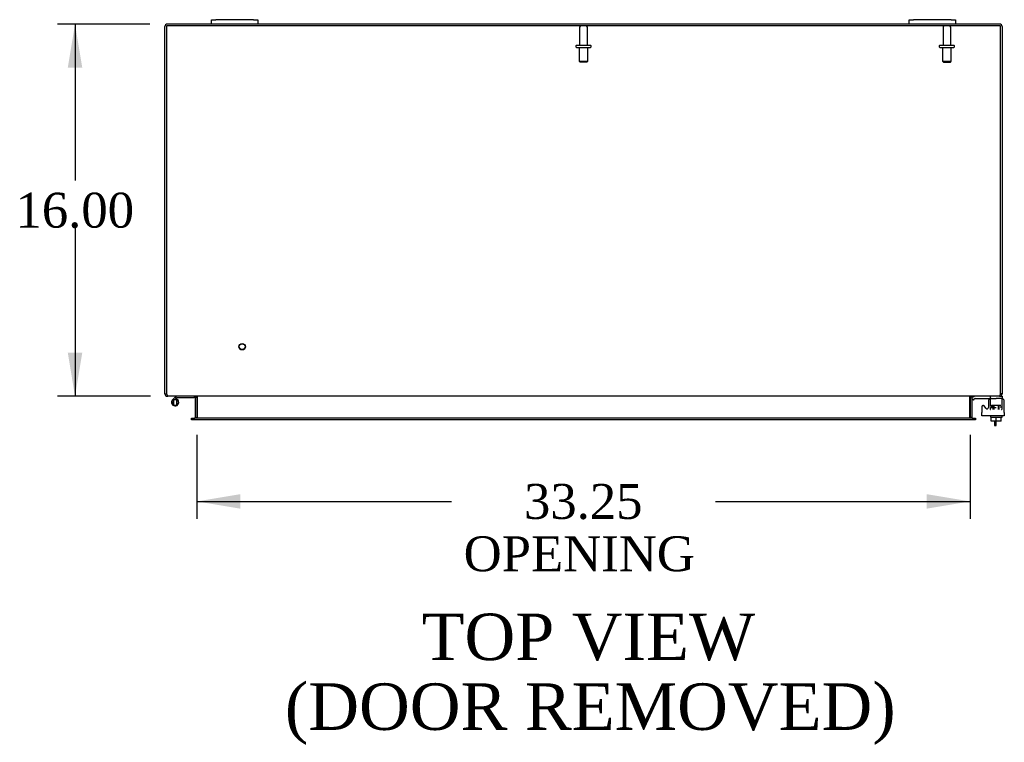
# Model space of a CAD drawing. Header units: inches. Extents: x 16 to 296, y 8 to 197.
# Tile 5 of 10: x 81 to 123, y 146 to 177. Entities that reach past the tile are written whole.
import ezdxf
from ezdxf.enums import TextEntityAlignment as Align

# ---------------------------------------------------------------- set-up
doc = ezdxf.new("R2010")
doc.units = ezdxf.units.IN
doc.header["$MEASUREMENT"] = 0
for name, color, linetype in [('COM40153-1', 7, 'CONTINUOUS'), ('COM42667', 7, 'CONTINUOUS'), ('COM42780', 7, 'CONTINUOUS'), ('COM48467', 7, 'CONTINUOUS'), ('COM52670', 7, 'CONTINUOUS'), ('DEFAULT', 7, 'CONTINUOUS'), ('FET07710', 7, 'CONTINUOUS'), ('HNG10620-56B', 7, 'CONTINUOUS'), ('HNG10620-56P', 7, 'CONTINUOUS'), ('SCC19011', 7, 'CONTINUOUS'), ('STD21878', 7, 'CONTINUOUS'), ('STD26094', 7, 'CONTINUOUS'), ('WAF25035', 7, 'CONTINUOUS')]:
    doc.layers.add(name, color=color, linetype=linetype)
doc.styles.add('SEACAD_TIMES_NEW_ROMAN', font='times.ttf')

# ---------------------------------------------------------------- blocks, each defined once
blk = doc.blocks.new('GDIMGGROUP16')
at = {"layer": 'DEFAULT', "linetype": 'Continuous'}
for points in [[(82.835, 175.059), (83.46, 175.059), (83.147, 176.934)], [(82.835, 162.809), (83.147, 160.934), (83.46, 162.809)]]:
    blk.add_hatch(color=136, dxfattribs=at).paths.add_polyline_path(points)
at = {"layer": 'DEFAULT', "color": 136, "linetype": 'Continuous'}
for p, q in [((86.371, 176.934), (82.397, 176.934)), ((83.147, 176.934), (83.147, 170.209)), ((83.147, 168.184), (83.147, 160.934)), ((86.39, 160.934), (82.397, 160.934))]:
    blk.add_line(p, q, dxfattribs=at)
at = {"layer": 'DEFAULT', "color": 136, "linetype": 'Continuous', "style": 'SEACAD_TIMES_NEW_ROMAN'}
blk.add_text('16.00', height=1.5, dxfattribs=at).set_placement((80.588, 169.684), align=Align.TOP_LEFT)
blk = doc.blocks.new('GDIMGGROUP17')
at = {"layer": 'DEFAULT', "linetype": 'Continuous'}
for points in [[(90.263, 156.103), (90.263, 156.728), (88.388, 156.416)], [(119.763, 156.103), (121.638, 156.416), (119.763, 156.728)]]:
    blk.add_hatch(color=136, dxfattribs=at).paths.add_polyline_path(points)
at = {"layer": 'DEFAULT', "color": 136, "linetype": 'Continuous'}
for p, q in [((88.388, 159.279), (88.388, 155.666)), ((121.638, 159.279), (121.638, 155.666)), ((88.388, 156.416), (99.334, 156.416)), ((110.692, 156.416), (121.638, 156.416))]:
    blk.add_line(p, q, dxfattribs=at)
at = {"layer": 'DEFAULT', "color": 136, "linetype": 'Continuous', "style": 'SEACAD_TIMES_NEW_ROMAN'}
for s, p in [('33.25', (102.454, 157.166)), ('OPENING ', (99.859, 154.916))]:
    blk.add_text(s, height=1.5, dxfattribs=at).set_placement(p, align=Align.TOP_LEFT)

msp = doc.modelspace()

# ---------------------------------------------------------------- linework, layer by layer
at = {"layer": 'COM40153-1', "color": 7}
for p, q in [((122.691, 159.863), (122.691, 159.684)), ((122.691, 159.684), (122.763, 159.684)), ((122.763, 159.684), (122.763, 159.863))]:
    msp.add_line(p, q, dxfattribs=at)
at = {"layer": 'COM42667', "color": 7}
for p, q in [((122.139, 160.487), (122.139, 160.232)), ((122.312, 160.422), (122.249, 160.52)), ((122.423, 160.714), (122.423, 160.455)), ((123.109, 160.232), (123.109, 160.714)), ((122.139, 160.089), (122.139, 160.232)), ((123.109, 160.089), (122.139, 160.089)), ((123.109, 160.232), (123.109, 160.089))]:
    msp.add_line(p, q, dxfattribs=at)
for centre, radius, start, end in [((122.199, 160.487), 0.06, 32.8455, 180), ((122.548, 160.714), 0.125, 90, 180), ((122.984, 160.714), 0.125, 0, 90), ((122.363, 160.455), 0.06, 212.8455, 0)]:
    msp.add_arc(centre, radius, start, end, dxfattribs=at)
at = {"layer": 'COM42780', "color": 7}
for p, q in [((122.51, 160.505), (122.51, 160.919)), ((122.905, 160.934), (123.01, 160.934)), ((123.01, 160.934), (123.01, 160.839)), ((121.71, 160.842), (121.761, 160.893)), ((121.71, 160.842), (121.777, 160.775)), ((121.777, 160.775), (121.828, 160.825)), ((121.862, 160.839), (122.76, 160.839)), ((121.895, 160.84), (121.895, 160.839)), ((121.895, 160.84), (121.955, 160.84)), ((121.955, 160.84), (121.955, 160.839)), ((121.955, 160.84), (121.983, 160.84)), ((121.983, 160.84), (121.983, 160.839)), ((121.983, 160.84), (122.145, 160.84)), ((122.096, 160.84), (122.096, 160.839)), ((122.145, 160.84), (122.145, 160.839)), ((122.565, 160.552), (122.955, 160.552)), ((122.565, 160.552), (122.565, 160.474)), ((122.635, 160.362), (122.635, 160.552)), ((122.653, 160.552), (122.653, 160.362)), ((123.01, 160.839), (122.76, 160.839)), ((122.866, 160.362), (122.866, 160.552)), ((122.885, 160.362), (122.885, 160.552)), ((122.955, 160.457), (122.955, 160.496)), ((123.01, 160.837), (123.01, 160.839)), ((123.01, 160.792), (123.01, 160.839)), ((123.01, 160.503), (123.01, 160.792)), ((123.01, 160.362), (123.01, 160.503)), ((122.51, 160.457), (122.76, 160.457)), ((122.51, 160.362), (122.51, 160.449)), ((122.51, 160.362), (122.526, 160.362)), ((122.565, 160.469), (122.565, 160.457)), ((122.97, 160.362), (122.981, 160.362))]:
    msp.add_line(p, q, dxfattribs=at)
for radius in [0.143, 0.048]:
    msp.add_arc((121.862, 160.791), radius, 90, 135, dxfattribs=at)
msp.add_ellipse((122.26, 159.834), major_axis=(0, 14.322), ratio=0.017455, start_param=-1.524085, end_param=-1.503851, dxfattribs=at)
msp.add_open_spline([(122.507, 160.831), (122.507, 160.833), (122.506, 160.835), (122.504, 160.838), (122.503, 160.839), (122.501, 160.839)], degree=3, knots=[0.6179659, 0.6179659, 0.6179659, 0.6179659, 0.75, 0.75, 1, 1, 1, 1], dxfattribs=at)
at = {"layer": 'COM48467', "color": 7}
for p, q in [((87.013, 161.042), (87.013, 176.826)), ((89.013, 176.934), (87.121, 176.934)), ((119.013, 176.934), (91.013, 176.934)), ((122.905, 176.934), (121.013, 176.934)), ((123.013, 176.826), (123.013, 161.042)), ((87.013, 161.042), (87.085, 161.042)), ((87.121, 160.95), (87.121, 160.934)), ((87.121, 160.934), (87.14, 160.934)), ((88.316, 160.898), (88.388, 160.898)), ((88.316, 160.898), (88.316, 160.029)), ((88.388, 160.898), (88.388, 160.029)), ((121.638, 160.898), (121.638, 160.029)), ((121.71, 160.898), (121.638, 160.898)), ((121.71, 160.898), (121.71, 160.029)), ((122.905, 160.934), (122.886, 160.934)), ((122.905, 160.95), (122.905, 160.934)), ((123.013, 161.042), (122.941, 161.042)), ((88.158, 159.921), (88.158, 159.993)), ((88.158, 159.993), (88.243, 159.993)), ((88.243, 159.921), (88.158, 159.921)), ((88.248, 159.993), (88.243, 159.993)), ((88.248, 159.921), (88.243, 159.921)), ((88.316, 160.029), (88.388, 160.029)), ((121.71, 160.029), (121.638, 160.029)), ((121.778, 159.993), (121.783, 159.993)), ((121.778, 159.921), (121.783, 159.921)), ((121.783, 159.993), (121.868, 159.993)), ((121.868, 159.921), (121.783, 159.921)), ((121.868, 159.993), (121.868, 159.921))]:
    msp.add_line(p, q, dxfattribs=at)
for centre, radius, start, end in [((87.121, 176.826), 0.108, 90, 180), ((122.905, 176.826), 0.108, 0, 90), ((87.121, 161.042), 0.108, 180, 270), ((87.121, 161.042), 0.036, 180, 212.8709), ((88.28, 160.898), 0.036, 0, 90), ((88.28, 160.898), 0.108, 0, 10.9014), ((121.746, 160.898), 0.108, 169.3382, 180), ((121.746, 160.898), 0.036, 90, 180), ((122.905, 161.042), 0.108, 270, 0), ((122.905, 161.042), 0.036, 323.7148, 360), ((88.28, 160.029), 0.036, 270, 0), ((88.28, 160.029), 0.108, 349.3884, 0), ((121.746, 160.029), 0.108, 180, 190.9436), ((121.746, 160.029), 0.036, 180, 270)]:
    msp.add_arc(centre, radius, start, end, dxfattribs=at)
at = {"layer": 'COM52670', "color": 7}
for p, q in [((87.085, 176.862), (87.085, 161.042)), ((122.941, 176.862), (87.085, 176.862)), ((122.941, 161.042), (122.941, 176.862)), ((122.886, 160.934), (87.14, 160.934)), ((88.407, 160.029), (88.407, 160.898)), ((121.619, 160.898), (121.619, 160.029)), ((88.248, 159.993), (88.298, 159.993)), ((88.248, 159.993), (88.248, 159.921)), ((88.298, 159.921), (88.248, 159.921)), ((121.728, 159.993), (88.298, 159.993)), ((121.728, 159.921), (88.298, 159.921)), ((121.728, 159.993), (121.778, 159.993)), ((121.778, 159.921), (121.728, 159.921)), ((121.778, 159.921), (121.778, 159.993))]:
    msp.add_line(p, q, dxfattribs=at)
for points, knots in [([(87.085, 161.042), (87.087, 161.035), (87.09, 161.028), (87.094, 161.014), (87.097, 161.008), (87.101, 160.995), (87.103, 160.988), (87.108, 160.977), (87.11, 160.971), (87.115, 160.961), (87.117, 160.957), (87.122, 160.949), (87.124, 160.945), (87.131, 160.937), (87.136, 160.934), (87.14, 160.934)], [0, 0, 0, 0, 0.125, 0.125, 0.25, 0.25, 0.375, 0.375, 0.5, 0.5, 0.625, 0.625, 0.75, 0.75, 1, 1, 1, 1]), ([(88.299, 160.934), (88.309, 160.934), (88.319, 160.934), (88.339, 160.932), (88.349, 160.931), (88.368, 160.926), (88.378, 160.924), (88.391, 160.917), (88.396, 160.915), (88.402, 160.91), (88.403, 160.908), (88.405, 160.905), (88.406, 160.904), (88.407, 160.901), (88.407, 160.9), (88.407, 160.898)], [0, 0, 0, 0, 0.25, 0.25, 0.5, 0.5, 0.75, 0.75, 0.875, 0.875, 0.9375, 0.9375, 0.96875, 0.96875, 1, 1, 1, 1]), ([(121.619, 160.898), (121.619, 160.901), (121.62, 160.904), (121.623, 160.908), (121.625, 160.91), (121.63, 160.915), (121.635, 160.917), (121.649, 160.924), (121.658, 160.926), (121.678, 160.931), (121.687, 160.932), (121.707, 160.934), (121.717, 160.934), (121.727, 160.934)], [0, 0, 0, 0, 0.0625, 0.0625, 0.125, 0.125, 0.25, 0.25, 0.5, 0.5, 0.75, 0.75, 1, 1, 1, 1]), ([(122.941, 161.042), (122.939, 161.035), (122.937, 161.028), (122.932, 161.014), (122.93, 161.008), (122.925, 160.995), (122.923, 160.988), (122.918, 160.977), (122.916, 160.971), (122.911, 160.961), (122.909, 160.957), (122.904, 160.949), (122.902, 160.945), (122.895, 160.937), (122.891, 160.934), (122.886, 160.934)], [0, 0, 0, 0, 0.125, 0.125, 0.25, 0.25, 0.375, 0.375, 0.5, 0.5, 0.625, 0.625, 0.75, 0.75, 1, 1, 1, 1]), ([(88.407, 160.029), (88.407, 160.027), (88.406, 160.024), (88.403, 160.02), (88.402, 160.018), (88.396, 160.013), (88.391, 160.011), (88.378, 160.004), (88.368, 160.001), (88.349, 159.997), (88.339, 159.996), (88.319, 159.994), (88.309, 159.993), (88.299, 159.993)], [0, 0, 0, 0, 0.0625, 0.0625, 0.125, 0.125, 0.25, 0.25, 0.5, 0.5, 0.75, 0.75, 1, 1, 1, 1]), ([(121.727, 159.993), (121.717, 159.993), (121.707, 159.994), (121.687, 159.996), (121.678, 159.997), (121.658, 160.001), (121.649, 160.004), (121.635, 160.01), (121.631, 160.013), (121.625, 160.018), (121.623, 160.02), (121.621, 160.023), (121.62, 160.024), (121.619, 160.027), (121.619, 160.028), (121.619, 160.029)], [0, 0, 0, 0, 0.25, 0.25, 0.5, 0.5, 0.75, 0.75, 0.875, 0.875, 0.9375, 0.9375, 0.96875, 0.96875, 1, 1, 1, 1])]:
    msp.add_open_spline(points, degree=3, knots=knots, dxfattribs=at)
at = {"layer": 'FET07710', "color": 7}
for p, q in [((89.013, 177.121), (89.201, 177.121)), ((89.013, 176.934), (89.013, 177.121)), ((90.826, 177.121), (89.201, 177.121)), ((90.826, 177.121), (91.013, 177.121)), ((91.013, 177.121), (91.013, 176.934)), ((119.013, 177.121), (119.201, 177.121)), ((119.013, 176.934), (119.013, 177.121)), ((120.826, 177.121), (119.201, 177.121)), ((120.826, 177.121), (121.013, 177.121)), ((121.013, 177.121), (121.013, 176.934)), ((89.201, 176.934), (89.013, 176.934)), ((90.826, 176.934), (89.201, 176.934)), ((91.013, 176.934), (90.826, 176.934)), ((119.201, 176.934), (119.013, 176.934)), ((120.826, 176.934), (119.201, 176.934)), ((121.013, 176.934), (120.826, 176.934))]:
    msp.add_line(p, q, dxfattribs=at)
at = {"layer": 'HNG10620-56B', "color": 7}
for p, q in [((87.47, 160.908), (87.452, 160.891)), ((88.268, 160.934), (88.268, 160.874)), ((87.452, 160.891), (87.343, 160.782)), ((87.495, 160.848), (87.435, 160.788)), ((87.452, 160.891), (87.495, 160.848)), ((87.498, 160.82), (87.488, 160.788)), ((87.512, 160.866), (87.495, 160.848)), ((88.268, 160.874), (87.533, 160.874))]:
    msp.add_line(p, q, dxfattribs=at)
for centre, radius, start, end in [((87.533, 160.845), 0.089, 90, 135), ((87.452, 160.673), 0.154, 135, 72.8181), ((87.533, 160.845), 0.029, 90, 135)]:
    msp.add_arc(centre, radius, start, end, dxfattribs=at)
at = {"layer": 'HNG10620-56P', "color": 7}
for p, q in [((87.387, 160.788), (87.387, 160.558)), ((87.517, 160.788), (87.387, 160.788)), ((87.387, 160.558), (87.517, 160.558)), ((87.517, 160.788), (87.517, 160.558))]:
    msp.add_line(p, q, dxfattribs=at)
for centre, start, end in [((87.621, 160.669), 152.9012, 179.0261), ((87.621, 160.678), 180.9722, 207.1004), ((87.284, 160.669), 0.9722, 27.1006), ((87.284, 160.678), 332.9006, 359.0262)]:
    msp.add_arc(centre, 0.262, start, end, dxfattribs=at)
at = {"layer": 'SCC19011', "color": 7}
for p, q in [((122.545, 159.863), (122.545, 160.044)), ((122.76, 159.863), (122.545, 159.863)), ((122.76, 159.863), (122.76, 160.044)), ((122.975, 159.863), (122.76, 159.863)), ((122.975, 159.863), (122.975, 160.044))]:
    msp.add_line(p, q, dxfattribs=at)
at = {"layer": 'STD21878', "color": 7}
for radius in [0.141, 0.125]:
    msp.add_circle((90.335, 163.066), radius, dxfattribs=at)
at = {"layer": 'STD26094', "color": 7}
for p, q in [((104.848, 176.802), (104.848, 176.025)), ((105.178, 176.025), (105.178, 176.802)), ((120.473, 176.802), (120.473, 176.025)), ((120.803, 176.025), (120.803, 176.802)), ((104.688, 175.995), (104.688, 175.955)), ((104.718, 176.025), (105.308, 176.025)), ((104.718, 175.925), (105.308, 175.925)), ((104.826, 175.925), (104.826, 175.338)), ((105.201, 175.338), (105.201, 175.925)), ((105.338, 175.955), (105.338, 175.995)), ((120.313, 175.995), (120.313, 175.955)), ((120.343, 176.025), (120.933, 176.025)), ((120.343, 175.925), (120.933, 175.925)), ((120.451, 175.925), (120.451, 175.338)), ((120.826, 175.338), (120.826, 175.925)), ((120.963, 175.955), (120.963, 175.995)), ((104.826, 175.338), (105.201, 175.338)), ((104.826, 175.338), (104.863, 175.3)), ((105.163, 175.3), (104.863, 175.3)), ((105.163, 175.3), (105.201, 175.338)), ((120.451, 175.338), (120.826, 175.338)), ((120.451, 175.338), (120.488, 175.3)), ((120.488, 175.3), (120.788, 175.3)), ((120.788, 175.3), (120.826, 175.338))]:
    msp.add_line(p, q, dxfattribs=at)
for centre, radius, start, end in [((104.908, 176.802), 0.06, 90, 180), ((105.118, 176.802), 0.06, 0, 90), ((120.533, 176.802), 0.06, 90, 180), ((120.743, 176.802), 0.06, 0, 90), ((104.718, 175.995), 0.03, 90, 180), ((104.718, 175.955), 0.03, 180, 270), ((105.308, 175.995), 0.03, 0, 90), ((105.308, 175.955), 0.03, 270, 0), ((120.343, 175.995), 0.03, 90, 180), ((120.343, 175.955), 0.03, 180, 270), ((120.933, 175.995), 0.03, 0, 90), ((120.933, 175.955), 0.03, 270, 0)]:
    msp.add_arc(centre, radius, start, end, dxfattribs=at)
at = {"layer": 'WAF25035', "color": 7}
for p, q in [((122.51, 160.089), (122.51, 160.044)), ((123.01, 160.044), (123.01, 160.089)), ((122.51, 160.044), (123.01, 160.044))]:
    msp.add_line(p, q, dxfattribs=at)

# ---------------------------------------------------------------- block references
at = {"layer": 'DEFAULT', "color": 7}
for name in ['GDIMGGROUP16', 'GDIMGGROUP17']:
    msp.add_blockref(name, (0, 0), dxfattribs=at)

# ---------------------------------------------------------------- texts
at = {"layer": 'DEFAULT', "color": 7, "style": 'SEACAD_TIMES_NEW_ROMAN'}
for s, p in [('TOP VIEW', (98.05, 151.597)), ('(DOOR REMOVED)', (92.173, 148.597))]:
    msp.add_text(s, height=2, dxfattribs=at).set_placement(p, align=Align.TOP_LEFT)

doc.saveas('drawing.dxf')
